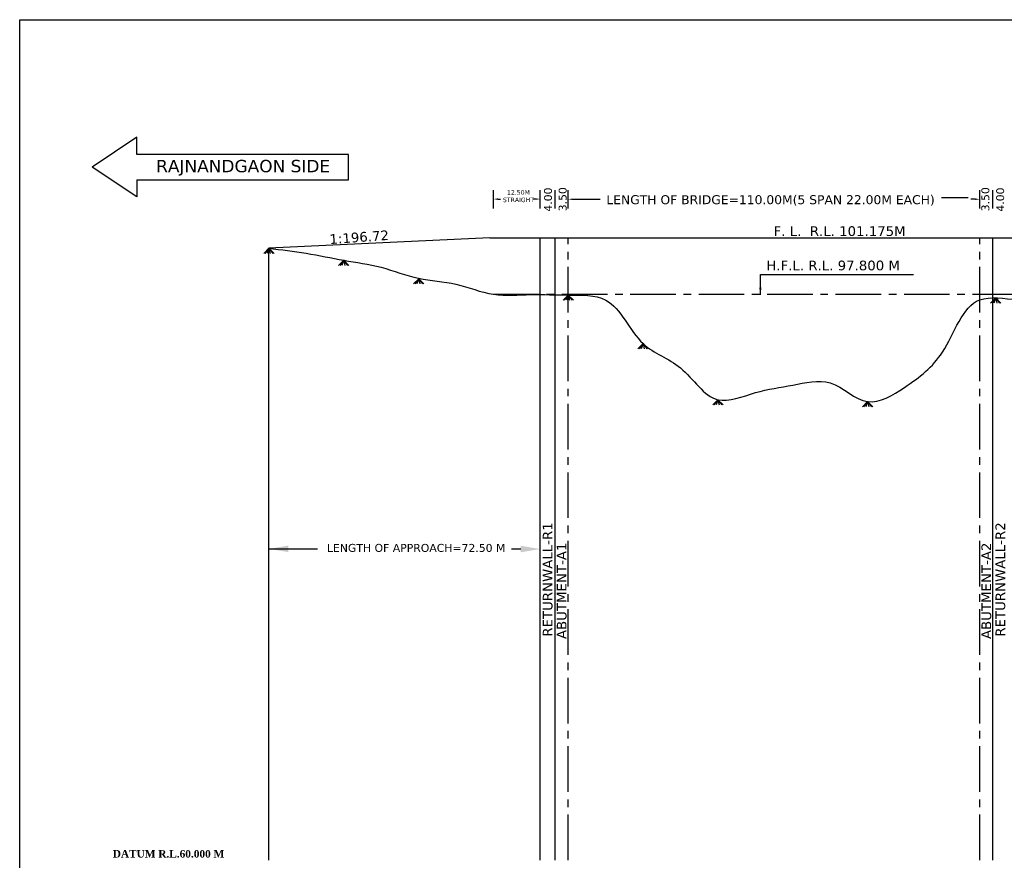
# Model space of a CAD drawing. Header units: feet. Extents: x -7746059455 to -3872629402, y -13315170761 to -6657188523.
# Tile 51 of 52: x -3872725692 to -3872692801, y -6657266203 to -6657238134. Entities that reach past the tile are written whole.
import ezdxf

# ---------------------------------------------------------------- set-up
doc = ezdxf.new("R2010")
doc.units = ezdxf.units.FT
doc.header["$MEASUREMENT"] = 0
doc.linetypes.add('CENTER2', pattern=[28.575, 19.05, -3.175, 3.175, -3.175])
doc.layers.add('DIMENTION', color=7, linetype='Continuous', lineweight=9)
doc.layers.add('TEX', color=6, linetype='Continuous')
doc.layers.add('TEXT', color=7, linetype='Continuous')
doc.styles.get("Standard").update_dxf_attribs({"font": 'verdana.ttf', "height": 264})
doc.dimstyles.new('ISO-25--------1', dxfattribs={"dimtxt": 264, "dimasz": 240, "dimexe": 300, "dimexo": 300, "dimgap": 0.02, "dimtad": 0, "dimtih": 1, "dimtoh": 1, "dimdec": 0, "dimlfac": 16, "dimdsep": 46, "dimtxsty": 'Standard', "dimcen": 192, "dimclrd": 1, "dimclre": 1, "dimclrt": 1, "dimadec": 0, "dimazin": 0, "dimtfac": 1, "dimtdec": 0, "dimtmove": 2, "dimatfit": 3, "dimfxl": 300, "dimarcsym": 0})

msp = doc.modelspace()

# ---------------------------------------------------------------- linework, layer by layer
at = {"ltscale": 20}
for p, q in [((-3872717365.26489, -6657245766.440578), (-3872717539.921527, -6657245940.898914)), ((-3872717365.26489, -6657245766.440578), (-3872717498.682433, -6657245940.898914)), ((-3872717365.26489, -6657245766.440578), (-3872717424.832343, -6657245940.898922)), ((-3872717365.26489, -6657245766.440578), (-3872717190.608251, -6657245940.898914)), ((-3872717365.26489, -6657245766.440578), (-3872717235.389533, -6657245940.898914)), ((-3872717365.26489, -6657245766.440578), (-3872717324.104161, -6657245940.898922)), ((-3872714867.126016, -6657246167.682207), (-3872715041.782653, -6657246342.140543)), ((-3872714867.126016, -6657246167.682207), (-3872715000.54356, -6657246342.140543)), ((-3872714867.126016, -6657246167.682207), (-3872714926.69347, -6657246342.140551)), ((-3872714867.126016, -6657246167.682207), (-3872714692.469377, -6657246342.140543)), ((-3872714867.126016, -6657246167.682207), (-3872714737.250659, -6657246342.140543)), ((-3872714867.126016, -6657246167.682207), (-3872714825.965288, -6657246342.140551)), ((-3872712363.091422, -6657246784.782694), (-3872712537.748059, -6657246959.24103)), ((-3872712363.091422, -6657246784.782694), (-3872712496.508965, -6657246959.24103)), ((-3872712363.091422, -6657246784.782694), (-3872712422.658875, -6657246959.241037)), ((-3872712363.091422, -6657246784.782694), (-3872712188.434783, -6657246959.24103)), ((-3872712363.091422, -6657246784.782694), (-3872712233.216065, -6657246959.24103)), ((-3872712363.091422, -6657246784.782694), (-3872712321.930694, -6657246959.241037)), ((-3872707367.126016, -6657247327.682206), (-3872707541.782653, -6657247502.140542)), ((-3872707367.126016, -6657247327.682206), (-3872707500.54356, -6657247502.140542)), ((-3872707367.126016, -6657247327.682206), (-3872707426.69347, -6657247502.14055)), ((-3872707367.126016, -6657247327.682206), (-3872707192.469377, -6657247502.140542)), ((-3872707367.126016, -6657247327.682206), (-3872707237.250659, -6657247502.140542)), ((-3872707367.126016, -6657247327.682206), (-3872707325.965288, -6657247502.14055)), ((-3872693088.518115, -6657247423.384845), (-3872693263.174752, -6657247597.843181)), ((-3872693088.518115, -6657247423.384845), (-3872693221.935658, -6657247597.843181)), ((-3872693088.518115, -6657247423.384845), (-3872693148.085568, -6657247597.843188)), ((-3872693088.518115, -6657247423.384845), (-3872692913.861476, -6657247597.843181)), ((-3872693088.518115, -6657247423.384845), (-3872692958.642758, -6657247597.843181)), ((-3872693088.518115, -6657247423.384845), (-3872693047.357387, -6657247597.843188)), ((-3872704867.126016, -6657248947.682206), (-3872705041.782653, -6657249122.140542)), ((-3872704867.126016, -6657248947.682206), (-3872705000.54356, -6657249122.140542)), ((-3872704867.126016, -6657248947.682206), (-3872704926.69347, -6657249122.14055)), ((-3872704867.126016, -6657248947.682206), (-3872704692.469377, -6657249122.140542)), ((-3872704867.126016, -6657248947.682206), (-3872704737.250659, -6657249122.140542)), ((-3872704867.126016, -6657248947.682206), (-3872704825.965288, -6657249122.14055)), ((-3872702367.126016, -6657250822.682206), (-3872702541.782653, -6657250997.140542)), ((-3872702367.126016, -6657250822.682206), (-3872702500.54356, -6657250997.140542)), ((-3872702367.126016, -6657250822.682206), (-3872702426.69347, -6657250997.14055)), ((-3872702367.126016, -6657250822.682206), (-3872702192.469377, -6657250997.140542)), ((-3872702367.126016, -6657250822.682206), (-3872702237.250659, -6657250997.140542)), ((-3872702367.126016, -6657250822.682206), (-3872702325.965288, -6657250997.14055)), ((-3872697367.126016, -6657250887.682204), (-3872697541.782653, -6657251062.14054)), ((-3872697367.126016, -6657250887.682204), (-3872697500.54356, -6657251062.14054)), ((-3872697367.126016, -6657250887.682204), (-3872697426.69347, -6657251062.140548)), ((-3872697367.126016, -6657250887.682204), (-3872697192.469377, -6657251062.14054)), ((-3872697367.126016, -6657250887.682204), (-3872697237.250659, -6657251062.14054)), ((-3872697367.126016, -6657250887.682204), (-3872697325.965288, -6657251062.140548))]:
    msp.add_line(p, q, dxfattribs=at)
at = {"layer": 'DIMENTION', "color": 5, "lineweight": 30, "ltscale": 20}
for p, q in [((-3872714708.864139, -6657242633.923837), (-3872721780.709335, -6657242633.923836)), ((-3872714708.864139, -6657243478.157816), (-3872714708.864139, -6657242633.923836)), ((-3872721780.709335, -6657243478.157816), (-3872714708.864139, -6657243478.157816))]:
    msp.add_line(p, q, dxfattribs=at)
for points in [[(-3872721780.709335, -6657242633.923836), (-3872721780.709335, -6657242060.89563), (-3872723268.864139, -6657243056.040828)], [(-3872721780.709335, -6657243478.157816), (-3872721780.709335, -6657244051.186021), (-3872723268.864139, -6657243056.040828)]]:
    msp.add_lwpolyline(points, dxfattribs=at)
at = {"layer": 'TEX', "color": 1, "ltscale": 20}
for p, q in [((-3872709867.126016, -6657244435.182203), (-3872709867.126016, -6657243823.923837)), ((-3872708304.626017, -6657244435.182205), (-3872708304.626017, -6657243823.923839)), ((-3872707804.626017, -6657244435.182205), (-3872707804.626017, -6657243823.923839)), ((-3872707804.626017, -6657244435.182205), (-3872707804.626017, -6657243828.923839)), ((-3872707367.126017, -6657244435.182205), (-3872707367.126017, -6657243828.923839)), ((-3872693617.126016, -6657244435.182206), (-3872693617.126016, -6657243828.92384)), ((-3872693179.626016, -6657244435.182206), (-3872693179.626016, -6657243828.92384)), ((-3872693179.626015, -6657244435.182206), (-3872693179.626015, -6657243823.92384)), ((-3872709717.126016, -6657244123.923837), (-3872709632.385848, -6657244123.923837)), ((-3872708454.626017, -6657244123.923839), (-3872708539.366184, -6657244123.923839)), ((-3872707218.53617, -6657244129.158864), (-3872707068.552477, -6657244129.158864)), ((-3872693765.715862, -6657244129.158865), (-3872693915.699555, -6657244129.158865))]:
    msp.add_line(p, q, dxfattribs=at)
at = {"layer": 'TEX', "ltscale": 20}
for p, q in [((-3872707067.126017, -6657244128.923839), (-3872706297.383386, -6657244128.923839)), ((-3872694010.155571, -6657244083.937264), (-3872694895.155571, -6657244083.937264)), ((-3872708304.626016, -6657266202.682224), (-3872708304.626017, -6657245415.420265)), ((-3872707803.215864, -6657266202.682195), (-3872707803.215863, -6657245415.182195)), ((-3872693181.036169, -6657266202.682196), (-3872693181.036169, -6657245415.182196)), ((-3872717367.126016, -6657256042.619707), (-3872717367.126016, -6657255013.743837)), ((-3872717342.126016, -6657255803.949265), (-3872715742.471135, -6657255803.949265)), ((-3872708954.626017, -6657255809.051245), (-3872709260.038919, -6657255809.051245))]:
    msp.add_line(p, q, dxfattribs=at)
at = {"layer": 'TEX', "color": 7, "ltscale": 20}
for p, q in [((-3872709987.126016, -6657245415.182205), (-3872717365.26489, -6657245766.440578)), ((-3872709987.126016, -6657245415.182205), (-3872691029.563375, -6657245415.182205)), ((-3872717367.126016, -6657266202.682207), (-3872717367.126016, -6657245767.682207))]:
    msp.add_line(p, q, dxfattribs=at)
at = {"layer": 'TEX', "linetype": 'CENTER2', "ltscale": 80}
for p, q in [((-3872707367.126016, -6657266202.682206), (-3872707367.126017, -6657245415.182205)), ((-3872693617.126016, -6657266202.682207), (-3872693617.126016, -6657245415.182206)), ((-3872709867.126019, -6657247302.682206), (-3872689242.126016, -6657247302.682203))]:
    msp.add_line(p, q, dxfattribs=at)
at = {"layer": 'TEX', "color": 7, "ltscale": 20}
msp.add_lwpolyline([(-3872725691.502815, -6657238133.923838), (-3872660141.502815, -6657238133.923838), (-3872660141.502815, -6657284338.615335), (-3872725691.502815, -6657284338.615335)], close=True, dxfattribs=at)
msp.add_spline([(-3872717367.126016, -6657245767.682207), (-3872716117.126016, -6657245932.682207), (-3872714867.126016, -6657246167.682207), (-3872713617.126016, -6657246402.682207), (-3872712367.126016, -6657246767.682206), (-3872711117.126016, -6657246967.682206), (-3872709867.126016, -6657247302.682206), (-3872708617.126016, -6657247312.682206), (-3872707367.126016, -6657247327.682206), (-3872706117.126017, -6657247495.577665), (-3872704867.126016, -6657248947.682205), (-3872703617.126016, -6657249762.682205), (-3872702367.126016, -6657250822.682205), (-3872701117.126014, -6657250587.68221), (-3872699867.126016, -6657250332.682205), (-3872698617.126016, -6657250262.682205), (-3872697367.126016, -6657250887.682204), (-3872696138.864139, -6657250412.682211), (-3872694867.126016, -6657249237.682208), (-3872693617.126016, -6657247487.682204), (-3872692367.126016, -6657247477.682204), (-3872691117.126016, -6657247422.682207), (-3872689867.126016, -6657247402.682203), (-3872689242.126016, -6657247302.682203), (-3872688617.126016, -6657247017.682203), (-3872687367.126016, -6657247017.682203), (-3872686117.126016, -6657246922.682203), (-3872684867.126016, -6657246822.68221), (-3872683617.126016, -6657246687.682204), (-3872682367.126016, -6657246612.682204), (-3872681117.126015, -6657246452.682204), (-3872679242.126015, -6657246412.682204)], degree=3, dxfattribs=at)
at = {"layer": 'TEX', "color": 1, "ltscale": 20}
for points in [[(-3872709717.126016, -6657244098.923837), (-3872709717.126016, -6657244148.923837), (-3872709867.126016, -6657244123.923837)], [(-3872708454.626017, -6657244098.923839), (-3872708454.626017, -6657244148.923839), (-3872708304.626017, -6657244123.923839)], [(-3872707218.53617, -6657244104.158864), (-3872707218.53617, -6657244154.158864), (-3872707368.53617, -6657244129.158864)], [(-3872693765.715862, -6657244104.158865), (-3872693765.715862, -6657244154.158865), (-3872693615.715862, -6657244129.158865)]]:
    msp.add_solid(points, dxfattribs=at)
at = {"layer": 'TEX', "ltscale": 20}
for points in [[(-3872716717.126016, -6657255695.615932), (-3872716717.126016, -6657255912.282598), (-3872717367.126016, -6657255803.949265)], [(-3872708954.626017, -6657255700.717912), (-3872708954.626017, -6657255917.384578), (-3872708304.626017, -6657255809.051245)]]:
    msp.add_solid(points, dxfattribs=at)

# ---------------------------------------------------------------- texts
at = {"layer": 'TEX', "color": 1}
for p in [(-3872707912.482717, -6657244544.010619), (-3872692807.946615, -6657244544.01062)]:
    msp.add_text('4.00', height=264, rotation=90, dxfattribs=at).set_placement(p)
at = {"layer": 'TEX', "color": 1, "ltscale": 20, "attachment_point": 5}
for s, insert, char_height, width in [('12.50M \\PSTRAIGHT', (-3872709030.354245, -6657244027.26932), 150, 1913.7329998), ('LENGTH OF BRIDGE=110.00M(5 SPAN 22.00M EACH)', (-3872700609.675746, -6657244170.669976), 300, 11309.04035091)]:
    msp.add_mtext(s, dxfattribs=dict(at, insert=insert, char_height=char_height, width=width))
at = {"layer": 'TEX', "color": 1, "ltscale": 20, "char_height": 264, "attachment_point": 5, "rotation": 90}
for insert in [(-3872707551.945171, -6657244128.923839), (-3872693432.306861, -6657244128.92384)]:
    msp.add_mtext('3.50', dxfattribs=dict(at, insert=insert))
at = {"layer": 'TEX', "ltscale": 20, "insert": (-3872715355.241049, -6657245304.406108), "char_height": 324, "width": 2027.40354695, "attachment_point": 1, "rotation": 4.106917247}
msp.add_mtext('1:196.72', dxfattribs=at)
at = {"layer": 'TEX', "linetype": 'CENTER2', "ltscale": 80, "char_height": 324, "width": 4090.00000286, "rotation": 90}
for s, insert, attachment_point in [('RETURNWALL-R1', (-3872707888.498317, -6657258735.666842), 7), ('RETURNWALL-R2', (-3872693095.753715, -6657258735.666842), 1), ('ABUTMENT-A1', (-3872707419.485198, -6657258815.441025), 7), ('ABUTMENT-A2', (-3872693564.766834, -6657258815.441026), 1)]:
    msp.add_mtext(s, dxfattribs=dict(at, insert=insert, attachment_point=attachment_point))
at = {"layer": 'TEX', "color": 3, "ltscale": 20, "insert": (-3872712447.749999, -6657255773.589714), "char_height": 264, "width": 6606.75995064, "attachment_point": 5}
msp.add_mtext('\\A1;LENGTH OF APPROACH=72.50 M', dxfattribs=at)
at = {"layer": 'TEXT', "color": 191, "lineweight": 30, "insert": (-3872721134.25585, -6657242814.757312), "char_height": 412.776, "width": 6187.97034431, "attachment_point": 1}
msp.add_mtext('RAJNANDGAON SIDE', dxfattribs=at)
at = {"layer": 'TEXT', "color": 6}
for s, insert, char_height, width, attachment_point in [('F. L.  R.L. 101.175M', (-3872700508.344696, -6657245196.545537), 324, 17393.14995337, 4), ('H.F.L. R.L. 97.800 M', (-3872700750.516443, -6657246343.578016), 324, 5031.08566952, 4), ('{\\fTimes New Roman|b1|i0|c0|p18;DATUM R.L.60.000 M}', (-3872720720.824566, -6657265861.277916), 250, 6355.93890626, 2)]:
    msp.add_mtext(s, dxfattribs=dict(at, insert=insert, char_height=char_height, width=width, attachment_point=attachment_point))

# ---------------------------------------------------------------- leaders
at = {"layer": 'TEX', "ltscale": 20}
msp.add_leader([(-3872700948.869019, -6657247319.471128), (-3872700948.869019, -6657246642.591942), (-3872695828.869019, -6657246642.591942)], dimstyle='ISO-25--------1', dxfattribs=at)

doc.saveas('drawing.dxf')
